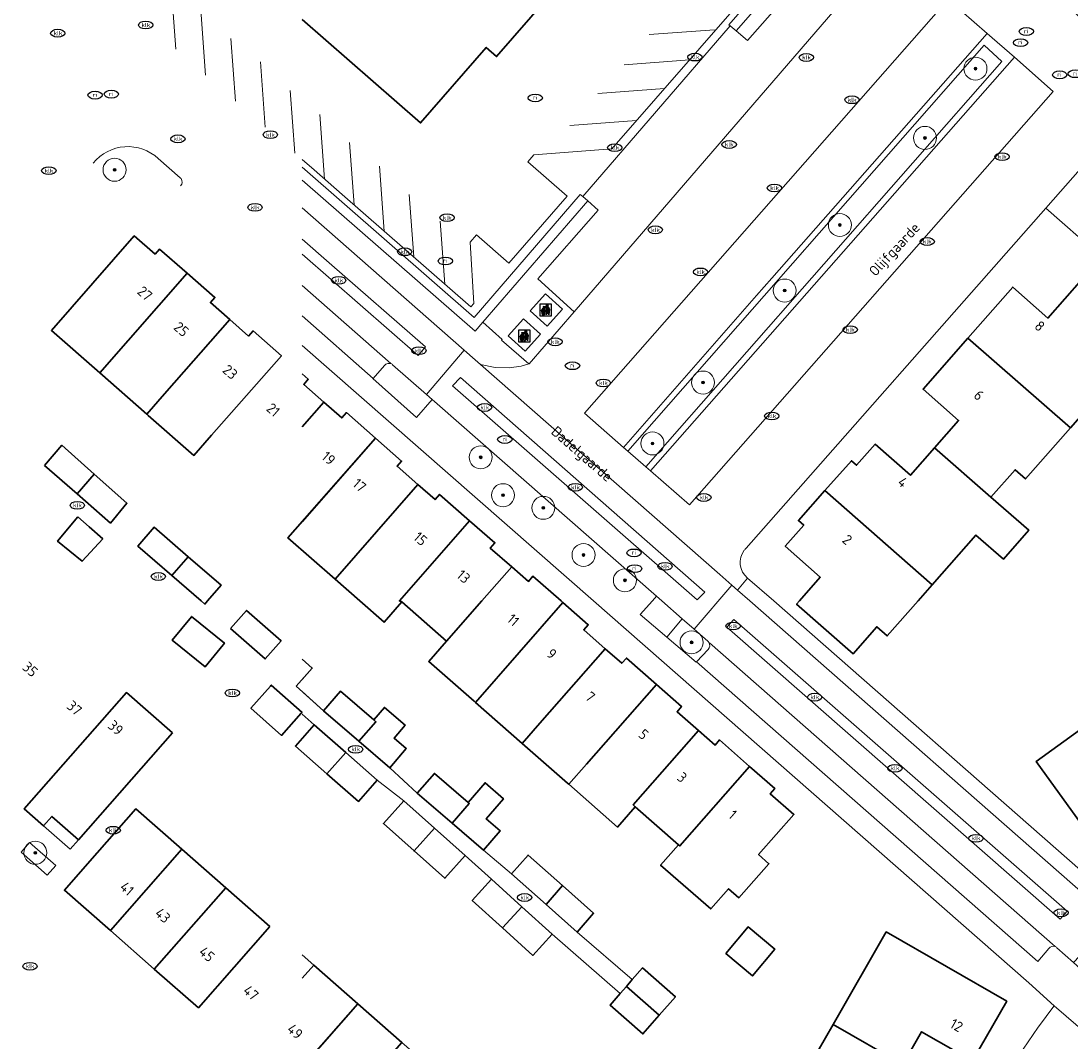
# Model space of a CAD drawing. Header units: metres. Extents: x 103671 to 105190, y 427150 to 429171.
# Tile 90 of 256: x 103672 to 103763, y 427962 to 428050. Entities that reach past the tile are written whole.
import ezdxf
from ezdxf.enums import TextEntityAlignment as Align

# ---------------------------------------------------------------- set-up
doc = ezdxf.new("R2010")
doc.units = ezdxf.units.M
for name, color, linetype, lineweight in [('B-WE-GR-BEPLANTING_CULTUUR_BODEMBEDEKKER-GV', 253, 'Continuous', 18), ('B-WE-GR-BEPLANTING_CULTUUR_HEESTERS-GV', 253, 'Continuous', 18), ('B-WE-GR-BOOM-S', 253, 'Continuous', 25), ('B-WE-GR-HAAG-GV', 253, 'Continuous', 13), ('B-WE-IE-AFVAL APART PLAATS-S', 253, 'Continuous', 25), ('B-WE-IE-MEUBILAIR-S', 253, 'Continuous', 25), ('B-WE-IE-TERREINAFSCHEIDING_KUNSTMATIG_HEKWERK-G', 253, 'IE-TERREINAFSCHEIDING_KUNSTMATIG-SO', 18), ('B-WE-IE-TERREINAFSCHEIDING_KUNSTMATIG_MUUR-GV', 253, 'Continuous', 18), ('B-WE-OG-BEBOUWING-GV', 253, 'Continuous', 35), ('B-WE-OG-BEBOUWING-T18', 7, 'Continuous', 18), ('B-WE-OG-TERREIN_BEGROEID-GV', 253, 'Continuous', 18), ('B-WE-OG-TERREIN_ERF-GV', 253, 'Continuous', 18), ('B-WE-OG-TOPOGRAFIE-T18', 7, 'Continuous', 18), ('B-WE-VH-GESLOTENVERHARDING_BETON-GV', 253, 'Continuous', 18), ('B-WE-VH-ONVERHARD_ZAND-GV', 253, 'Continuous', 18), ('B-WE-VH-OPENVERHARDING-GV', 253, 'Continuous', 18), ('B-WE-VH-OPENVERHARDING_BETONSTRAATSTEEN-GV', 253, 'Continuous', 18), ('B-WE-VH-OPENVERHARDING_TEGEL-GV', 253, 'Continuous', 18), ('B-WE-VW-MARKERING_PICTOGRAM-G', 253, 'Continuous', 18)]:
    doc.layers.add(name, color=color, linetype=linetype, lineweight=lineweight)
doc.styles.add('NLCS-ISO', font='NLCS-ISO.ttf')
doc.styles.add('NLCS-ISO-M500-T18', font='NLCS-ISO.ttf', dxfattribs={"height": 0.9})
doc.linetypes.add('IE-TERREINAFSCHEIDING_KUNSTMATIG-SO', pattern='A,4,[82,NLCS.SHX,S=0.75,R=90,X=0,Y=0],4,-2', length=10)

# ---------------------------------------------------------------- blocks, each defined once
blk = doc.blocks.new('SIE-AFVAL APART PLAATS-SO')
h = blk.add_hatch(color=256)
h.dxf.hatch_style = 1
h.paths.add_polyline_path([(-0.09, 0.07), (-1.76, 0.07, 0.819081), (-1.79, -0.09), (-1.4, -2.19, 0.36153), (-1.37, -2.21), (-0.47, -2.21, 0.36153), (-0.44, -2.19), (-0.05, -0.09, 0.819081)])
h.paths.add_polyline_path([(-0.16, -0.1), (-0.2, -0.33), (-0.49, -0.33), (-0.47, -0.1)], flags=16)
h.paths.add_polyline_path([(-0.55, -0.1), (-0.58, -0.33), (-0.87, -0.33), (-0.87, -0.1)], flags=16)
h.paths.add_polyline_path([(-0.22, -0.42), (-0.27, -0.73), (-0.53, -0.73), (-0.5, -0.42)], flags=16)
h.paths.add_polyline_path([(-0.58, -0.42), (-0.61, -0.73), (-0.87, -0.73), (-0.87, -0.42)], flags=16)
h.paths.add_polyline_path([(-0.95, -0.1), (-0.95, -0.33), (-1.27, -0.33), (-1.29, -0.1)], flags=16)
h.paths.add_polyline_path([(-0.95, -0.42), (-0.95, -0.73), (-1.23, -0.73), (-1.26, -0.42)], flags=16)
h.paths.add_polyline_path([(-0.29, -0.83), (-0.34, -1.09), (-0.56, -1.09), (-0.54, -0.83)], flags=16)
h.paths.add_polyline_path([(-0.62, -0.83), (-0.65, -1.09), (-0.87, -1.09), (-0.87, -0.83)], flags=16)
h.paths.add_polyline_path([(-0.95, -0.83), (-0.95, -1.09), (-1.2, -1.09), (-1.22, -0.83)], flags=16)
h.paths.add_polyline_path([(-1.35, -0.33), (-1.64, -0.33), (-1.69, -0.1), (-1.37, -0.1)], flags=16)
h.paths.add_polyline_path([(-1.34, -0.42), (-1.31, -0.73), (-1.57, -0.73), (-1.63, -0.42)], flags=16)
h.paths.add_polyline_path([(-0.36, -1.18), (-0.41, -1.44), (-0.6, -1.44), (-0.57, -1.18)], flags=16)
h.paths.add_polyline_path([(-0.65, -1.18), (-0.68, -1.44), (-0.87, -1.44), (-0.87, -1.18)], flags=16)
h.paths.add_polyline_path([(-1.3, -0.83), (-1.28, -1.09), (-1.5, -1.09), (-1.55, -0.83)], flags=16)
h.paths.add_polyline_path([(-0.95, -1.18), (-0.95, -1.44), (-1.17, -1.44), (-1.19, -1.18)], flags=16)
h.paths.add_polyline_path([(-0.42, -1.53), (-0.47, -1.79), (-0.63, -1.79), (-0.6, -1.53)], flags=16)
h.paths.add_polyline_path([(-1.27, -1.18), (-1.25, -1.44), (-1.44, -1.44), (-1.49, -1.18)], flags=16)
h.paths.add_polyline_path([(-0.69, -1.53), (-0.71, -1.79), (-0.87, -1.79), (-0.87, -1.53)], flags=16)
h.paths.add_polyline_path([(-0.95, -1.53), (-0.95, -1.79), (-1.13, -1.79), (-1.16, -1.53)], flags=16)
h.paths.add_polyline_path([(-1.24, -1.53), (-1.22, -1.79), (-1.37, -1.79), (-1.42, -1.53)], flags=16)
h.paths.add_polyline_path([(-0.49, -1.89), (-0.53, -2.13), (-0.66, -2.13), (-0.64, -1.89)], flags=16)
h.paths.add_polyline_path([(-0.72, -1.89), (-0.74, -2.13), (-0.87, -2.13), (-0.87, -1.89)], flags=16)
h.paths.add_polyline_path([(-0.95, -1.89), (-0.95, -2.13), (-1.1, -2.13), (-1.12, -1.89)], flags=16)
h.paths.add_polyline_path([(-1.21, -1.89), (-1.18, -2.13), (-1.31, -2.13), (-1.35, -1.89)], flags=16)
h.paths.add_polyline_path([(-0.19, 0.78, -0.01173), (-0.3, 0.78, -0.148797), (-0.42, 1.03, -0.136076), (-0.69, 0.87), (-0.78, 0.85, -0.038293), (-1.14, 0.96), (-1.19, 0.81, -0.243822), (-1.56, 0.45, 0.344326), (-1, 0.22, -0.139345), (-0.6, 0.22, 0.618436), (-0.56, 0.27, -0.441494), (-0.47, 0.44, 0.309048)])
h.paths.add_polyline_path([(-0.49, 0.51, 0.351556), (-0.64, 0.31, 0.121061), (-1.02, 0.29, -0.288745), (-1.45, 0.42, 0.203599), (-1.12, 0.79), (-1.09, 0.87, 0.083075), (-0.28, 0.71, -0.242261)], flags=16)
h.paths.add_polyline_path([(-0.4, 0.79, -0.023345), (-0.63, 0.82, 0.07081), (-0.46, 0.9, 0.059965)], flags=16)
h.paths.add_polyline_path([(1.12, 1.48), (-1.07, 1.48, 0.860559), (-1.08, 1.42), (0.29, 1, -0.146703), (0.53, 0.28, 0.421968), (0.56, 0.25), (1.6, 0.31, 0.450293), (1.63, 0.34, 0.122241)])
h.paths.add_polyline_path([(0.26, 1.93, 1), (1.07, 1.93, 1)])
h.paths.add_polyline_path([(1.65, 0.15, 0.429303), (1.62, 0.18), (0.55, 0.23, 0.38429), (0.51, 0.2), (0.16, -2.16, 0.83726), (0.22, -2.18), (0.99, -0.78, -0.688204), (1.05, -0.78), (1.36, -2.14, 0.84934), (1.42, -2.14)])
for p, q in [((-0.09, 0.07), (-1.76, 0.07)), ((-1.4, -2.19), (-1.79, -0.09)), ((-1.37, -0.1), (-1.69, -0.1)), ((-1.64, -0.33), (-1.69, -0.1)), ((-1.64, -0.33), (-1.35, -0.33)), ((-1.63, -0.42), (-1.34, -0.42)), ((-1.57, -0.73), (-1.63, -0.42)), ((-1.57, -0.73), (-1.31, -0.73)), ((-1.55, -0.83), (-1.3, -0.83)), ((-1.5, -1.09), (-1.55, -0.83)), ((-1.5, -1.09), (-1.28, -1.09)), ((-1.49, -1.18), (-1.27, -1.18)), ((-1.44, -1.44), (-1.49, -1.18)), ((-1.44, -1.44), (-1.25, -1.44)), ((-1.42, -1.53), (-1.24, -1.53)), ((-1.37, -1.79), (-1.42, -1.53)), ((-1.37, -1.79), (-1.22, -1.79)), ((-1.37, -2.21), (-0.47, -2.21)), ((-1.31, -2.13), (-1.35, -1.89)), ((-1.35, -1.89), (-1.21, -1.89)), ((-1.31, -2.13), (-1.18, -2.13)), ((-0.95, -0.1), (-1.29, -0.1)), ((-1.27, -0.33), (-0.95, -0.33)), ((-1.26, -0.42), (-0.95, -0.42)), ((-1.23, -0.73), (-0.95, -0.73)), ((-1.22, -0.83), (-0.95, -0.83)), ((-1.2, -1.09), (-0.95, -1.09)), ((-1.19, -1.18), (-0.95, -1.18)), ((-1.17, -1.44), (-0.95, -1.44)), ((-1.16, -1.53), (-0.95, -1.53)), ((-1.13, -1.79), (-0.95, -1.79)), ((-1.12, -1.89), (-0.95, -1.89)), ((-1.1, -2.13), (-0.95, -2.13)), ((-0.95, -0.1), (-0.95, -0.33)), ((-0.95, -0.42), (-0.95, -0.73)), ((-0.95, -0.83), (-0.95, -1.09)), ((-0.95, -1.18), (-0.95, -1.44)), ((-0.95, -1.53), (-0.95, -1.79)), ((-0.95, -1.89), (-0.95, -2.13)), ((-0.87, -0.1), (-0.87, -0.33)), ((-0.55, -0.1), (-0.87, -0.1)), ((-0.87, -0.33), (-0.58, -0.33)), ((-0.87, -0.42), (-0.87, -0.73)), ((-0.87, -0.42), (-0.58, -0.42)), ((-0.87, -0.73), (-0.61, -0.73)), ((-0.87, -0.83), (-0.62, -0.83)), ((-0.87, -0.83), (-0.87, -1.09)), ((-0.87, -1.09), (-0.65, -1.09)), ((-0.87, -1.18), (-0.65, -1.18)), ((-0.87, -1.18), (-0.87, -1.44)), ((-0.87, -1.44), (-0.68, -1.44)), ((-0.87, -1.53), (-0.69, -1.53)), ((-0.87, -1.53), (-0.87, -1.79)), ((-0.87, -1.79), (-0.71, -1.79)), ((-0.87, -1.89), (-0.87, -2.13)), ((-0.87, -1.89), (-0.72, -1.89)), ((-0.87, -2.13), (-0.74, -2.13)), ((-0.66, -2.13), (-0.53, -2.13)), ((-0.64, -1.89), (-0.49, -1.89)), ((-0.63, -1.79), (-0.47, -1.79)), ((-0.6, -1.44), (-0.41, -1.44)), ((-0.6, -1.53), (-0.42, -1.53)), ((-0.57, -1.18), (-0.36, -1.18)), ((-0.56, -1.09), (-0.34, -1.09)), ((-0.54, -0.83), (-0.29, -0.83)), ((-0.53, -0.73), (-0.27, -0.73)), ((-0.53, -2.13), (-0.49, -1.89)), ((-0.5, -0.42), (-0.22, -0.42)), ((-0.49, -0.33), (-0.2, -0.33)), ((-0.16, -0.1), (-0.47, -0.1)), ((-0.47, -1.79), (-0.42, -1.53)), ((-0.44, -2.19), (-0.05, -0.09)), ((-0.41, -1.44), (-0.36, -1.18)), ((-0.34, -1.09), (-0.29, -0.83)), ((-0.27, -0.73), (-0.22, -0.42)), ((-0.2, -0.33), (-0.16, -0.1))]:
    blk.add_line(p, q)
blk.add_lwpolyline([(-2.5, -2.51), (2.5, -2.51), (2.5, 2.49), (-2.5, 2.49)], close=True)
for points in [[(-0.78, 0.85, -0.038293), (-1.14, 0.96), (-1.19, 0.81, -0.243822), (-1.56, 0.45, 0.344326), (-1, 0.22, -0.139345), (-0.6, 0.22, 0.618436), (-0.56, 0.27, -0.441494), (-0.47, 0.44, 0.309048), (-0.19, 0.78, -0.01173), (-0.3, 0.78, -0.01173)], [(-0.78, 0.85), (-0.69, 0.87, 0.136076), (-0.42, 1.03, 0.156405), (-0.29, 0.77)], [(-0.78, 0.85), (-0.69, 0.87, 0.136076), (-0.42, 1.03, 0.148797), (-0.3, 0.78, 0.148797)], [(-0.63, 0.82, 0.07081), (-0.46, 0.9, 0.059965), (-0.4, 0.79, 0.059965)], [(-0.4, 0.79, -0.023345), (-0.63, 0.82)]]:
    blk.add_lwpolyline(points, format="xyb")
for points in [[(-1.09, 0.87), (-1.12, 0.79, -0.203599), (-1.45, 0.42, 0.288745), (-1.02, 0.29, -0.121061), (-0.64, 0.31, -0.351556), (-0.49, 0.51, 0.242261), (-0.28, 0.71, -0.083075)], [(-1.07, 1.48), (1.12, 1.48, -0.122241), (1.63, 0.34, -0.450293), (1.6, 0.31), (0.56, 0.25, -0.421968), (0.53, 0.28, 0.146703), (0.29, 1), (-1.08, 1.42, -0.860559)], [(0.55, 0.23), (1.62, 0.18, -0.429303), (1.65, 0.15), (1.42, -2.14, -0.84934), (1.36, -2.14), (1.05, -0.78, 0.688204), (0.99, -0.78), (0.22, -2.18, -0.83726), (0.16, -2.16), (0.51, 0.2, -0.38429)]]:
    blk.add_lwpolyline(points, format="xyb", close=True)
for points in [[(-1.35, -0.33), (-1.37, -0.1)], [(-1.31, -0.73), (-1.34, -0.42)], [(-1.28, -1.09), (-1.3, -0.83)], [(-1.27, -0.33), (-1.29, -0.1)], [(-1.25, -1.44), (-1.27, -1.18)], [(-1.23, -0.73), (-1.26, -0.42)], [(-1.22, -1.79), (-1.24, -1.53)], [(-1.2, -1.09), (-1.22, -0.83)], [(-1.18, -2.13), (-1.21, -1.89)], [(-1.17, -1.44), (-1.19, -1.18)], [(-1.18, -2.22), (-1.18, -2.21)], [(-1.13, -1.79), (-1.16, -1.53)], [(-1.1, -2.13), (-1.12, -1.89)], [(-0.74, -2.13), (-0.72, -1.89)], [(-0.71, -1.79), (-0.69, -1.53)], [(-0.68, -1.44), (-0.65, -1.18)], [(-0.66, -2.13), (-0.64, -1.89)], [(-0.65, -1.09), (-0.62, -0.83)], [(-0.63, -1.79), (-0.6, -1.53)], [(-0.61, -0.73), (-0.58, -0.42)], [(-0.6, -1.44), (-0.57, -1.18)], [(-0.58, -0.33), (-0.55, -0.1)], [(-0.56, -1.09), (-0.54, -0.83)], [(-0.53, -0.73), (-0.5, -0.42)], [(-0.49, -0.33), (-0.47, -0.1)]]:
    blk.add_lwpolyline(points)
blk.add_circle((0.66, 1.93), 0.401)
for centre, radius, start, end in [((-1.76, -0.01), 0.0869, 90, 247.281), ((-0.09, -0.01), 0.0869, 292.719, 90), ((-1.37, -2.18), 0.0318, 190.4943, 270), ((-0.47, -2.18), 0.0318, 270, 349.5057)]:
    blk.add_arc(centre, radius, start, end)
blk = doc.blocks.new('SIE-MEUBILAIR_PUT_KOLK-SO')
blk.add_ellipse((0, 0), major_axis=(1.25, 0), ratio=0.54)
at = {"style": 'NLCS-ISO'}
blk.add_text('klk', height=0.75, dxfattribs=at).set_placement((0.03, 0), align=Align.MIDDLE_CENTER)
blk = doc.blocks.new('SIE-MEUBILAIR_PUT_RIOOLPUT-SO')
blk.add_ellipse((0, 0), major_axis=(1.25, 0), ratio=0.54)
at = {"style": 'NLCS-ISO'}
blk.add_text('ri', height=0.75, dxfattribs=at).set_placement((-0.04, 0.07), align=Align.MIDDLE_CENTER)
blk = doc.blocks.new('SGR-BOOM_GBKN-SO')
at = {"linetype": 'ByBlock', "lineweight": 18}
h = blk.add_hatch(color=0, dxfattribs=at)
h.dxf.hatch_style = 1
edge = h.paths.add_edge_path()
edge.add_arc((0, 0), 0.25, 0, 360)
at = {"color": 0, "linetype": 'ByBlock', "lineweight": 18}
for radius in [2, 0.25]:
    blk.add_circle((0, 0), radius, dxfattribs=at)
at = {"color": 0, "linetype": 'ByBlock', "lineweight": 18, "style": 'NLCS-ISO'}
blk.add_attdef('SOORT', (2.5, 0), '', height=1.5, dxfattribs=at)

msp = doc.modelspace()

# ---------------------------------------------------------------- linework, layer by layer
at = {"layer": 'B-WE-GR-BEPLANTING_CULTUUR_BODEMBEDEKKER-GV'}
for points in [[(103704.081, 428020.614, 0.338168), (103703.486, 428020.493)], [(103704.192, 428020.54, 0.070686), (103704.081, 428020.614)], [(103731.713, 427996.382, 0.075982), (103731.612, 427996.504)], [(103731.646, 427995.785, 0.334911), (103731.713, 427996.382)]]:
    msp.add_lwpolyline(points, format="xyb", dxfattribs=at)
at = {"layer": 'B-WE-GR-BEPLANTING_CULTUUR_BODEMBEDEKKER-GV', "flags": 128}
for points in [[(103703.486, 428020.493), (103702.496, 428019.358), (103702.482, 428019.342), (103706.282, 428015.956), (103707.634, 428017.523), (103707.142, 428017.955), (103704.192, 428020.54)], [(103731.612, 427996.504), (103730.436, 427997.535), (103729.386, 427998.455), (103728.038, 427996.848)], [(103728.038, 427996.848), (103730.591, 427994.669), (103730.638, 427994.718), (103731.646, 427995.785)]]:
    msp.add_lwpolyline(points, dxfattribs=at)
at = {"layer": 'B-WE-GR-BEPLANTING_CULTUUR_HEESTERS-GV', "flags": 128}
msp.add_lwpolyline([(103696.327, 428034.196), (103710.419, 428021.812), (103711.363, 428020.982), (103711.822, 428020.578), (103713.099, 428020.3), (103714.326, 428020.285), (103715.382, 428020.435), (103716.043, 428020.611), (103713.666, 428022.691), (103713.711, 428022.743), (103712.035, 428024.24), (103711.366, 428023.466), (103696.327, 428036.599)], dxfattribs=at)
msp.add_lwpolyline([(103727.624, 428000), (103727.163, 428000.404), (103726.794, 428000), (103725.721, 427998.825), (103728.038, 427996.848), (103729.386, 427998.455)], close=True, dxfattribs=at)
at = {"layer": 'B-WE-GR-HAAG-GV', "flags": 128}
msp.add_lwpolyline([(103672.602, 427978.987), (103671.859, 427978.141), (103674.149, 427976.144), (103674.884, 427976.982)], close=True, dxfattribs=at)
at = {"layer": 'B-WE-IE-TERREINAFSCHEIDING_KUNSTMATIG_HEKWERK-G', "flags": 128}
for points in [[(103743.368, 428061.477), (103732.733, 428070.779), (103732.123, 428070.216), (103742.849, 428060.882), (103733.446, 428050.121), (103733.568, 428050.021), (103734.083, 428049.595)], [(103734.083, 428049.595), (103743.991, 428060.932)], [(103720.73, 428035.164), (103733.568, 428050.021)], [(103696.327, 428037.728), (103711.282, 428024.668), (103720.52, 428035.345), (103720.73, 428035.164)], [(103720.73, 428035.164), (103721.163, 428034.789), (103712.035, 428024.24), (103711.366, 428023.466), (103696.327, 428036.599)]]:
    msp.add_lwpolyline(points, dxfattribs=at)
at = {"layer": 'B-WE-IE-TERREINAFSCHEIDING_KUNSTMATIG_MUUR-GV', "flags": 128}
msp.add_lwpolyline([(103749.809, 428067.589), (103749.186, 428068.134), (103743.368, 428061.477), (103742.849, 428060.882), (103733.446, 428050.121), (103733.568, 428050.021), (103734.083, 428049.595), (103743.991, 428060.932), (103748.661, 428066.275)], close=True, dxfattribs=at)
for points in [[(103742.21, 428061.004), (103723.25, 428039.326), (103716.486, 428038.804), (103715.96, 428038.201), (103719.388, 428035.21), (103714.306, 428029.385), (103711.48, 428031.851), (103710.928, 428031.218), (103711.248, 428025.882), (103710.992, 428025.588), (103699.803, 428035.351), (103697.354, 428037.488), (103696.327, 428038.384)], [(103696.327, 428037.728), (103711.282, 428024.668), (103720.52, 428035.345), (103720.73, 428035.164), (103733.568, 428050.021), (103733.446, 428050.121), (103742.849, 428060.882)], [(103696.327, 428036.599), (103711.366, 428023.466), (103712.035, 428024.24), (103721.163, 428034.789), (103720.73, 428035.164), (103720.52, 428035.345), (103711.282, 428024.668), (103696.327, 428037.728)]]:
    msp.add_lwpolyline(points, dxfattribs=at)
at = {"layer": 'B-WE-OG-BEBOUWING-GV', "flags": 128}
for points in [[(103696.327, 428050.575), (103706.619, 428041.582), (103712.335, 428048.141), (103713.239, 428047.353), (103726.373, 428062.423), (103719.362, 428068.533), (103722.213, 428071.805), (103710.415, 428082.087), (103694.444, 428063.761), (103697.671, 428060.949), (103696.327, 428059.423)], [(103696.327, 428015.151), (103698.207, 428017.295), (103696.455, 428018.831), (103696.851, 428019.282), (103696.327, 428019.741)], [(103696.327, 428006.891), (103702.699, 428014.157), (103700.164, 428016.379), (103699.768, 428015.927), (103698.207, 428017.295), (103696.327, 428015.151)], [(103696.327, 427993.178), (103697.196, 427994.168), (103696.327, 427994.93)], [(103696.327, 427967.185), (103697.337, 427968.336), (103696.327, 427969.222)], [(103696.327, 427959.45), (103701.172, 427964.972), (103697.337, 427968.336), (103696.327, 427967.185)]]:
    msp.add_lwpolyline(points, dxfattribs=at)
for points in [[(103678.71, 428019.836), (103686.318, 428028.511), (103683.921, 428030.61), (103683.531, 428030.165), (103681.716, 428031.756), (103674.499, 428023.528)], [(103763.167, 428015.07), (103767.078, 428019.514), (103766.162, 428020.32), (103768.27, 428022.714), (103773.349, 428022.825), (103773.197, 428029.804), (103765.636, 428029.639), (103761.207, 428024.599), (103758.144, 428027.294), (103754.233, 428022.849)], [(103690.017, 428024.472), (103688.338, 428025.944), (103688.733, 428026.395), (103686.318, 428028.511), (103678.71, 428019.836), (103682.81, 428016.241), (103684.347, 428018.006)], [(103690.017, 428024.472), (103684.347, 428018.006), (103682.81, 428016.241), (103682.928, 428016.138), (103686.899, 428012.657), (103688.442, 428014.417), (103694.509, 428021.334), (103692.046, 428023.492), (103691.65, 428023.04)], [(103754.233, 428022.849), (103750.335, 428018.42), (103753.426, 428015.7), (103751.325, 428013.312), (103756.24, 428009.029), (103758.341, 428011.417), (103759.249, 428010.618), (103763.167, 428015.07)], [(103673.911, 428011.796), (103676.732, 428009.32), (103678.234, 428011.034), (103675.414, 428013.55)], [(103699.182, 428001.889), (103706.398, 428010.118), (103704.573, 428011.718), (103704.968, 428012.169), (103702.699, 428014.157), (103695.088, 428005.478)], [(103751.325, 428013.312), (103749.233, 428010.935), (103746.17, 428013.631), (103744.553, 428011.803), (103744.104, 428012.2), (103741.806, 428009.6), (103751.129, 428001.391), (103754.942, 428005.723), (103757.332, 428003.641), (103759.529, 428006.163), (103756.24, 428009.029)], [(103678.234, 428011.034), (103676.732, 428009.32), (103679.633, 428006.775), (103681.071, 428008.503)], [(103706.398, 428010.118), (103699.182, 428001.889), (103701.337, 428000), (103703.443, 427998.154), (103704.993, 427999.921), (103704.775, 428000), (103710.889, 428006.981), (103708.281, 428009.266), (103707.885, 428008.814)], [(103741.806, 428009.6), (103739.5, 428006.991), (103739.958, 428006.588), (103738.346, 428004.757), (103741.401, 428002.068), (103739.581, 428000), (103739.34, 427999.726), (103744.249, 427995.405), (103746.317, 427997.755), (103747.225, 427996.955), (103749.905, 428000), (103751.129, 428001.391)], [(103676.792, 428007.317), (103675.048, 428005.192), (103677.173, 428003.448), (103678.976, 428005.398), (103677.792, 428006.438)], [(103708.886, 427996.507), (103711.95, 428000), (103714.555, 428002.97), (103712.69, 428004.605), (103713.086, 428005.056), (103710.889, 428006.981), (103704.775, 428000), (103704.993, 427999.921)], [(103684.982, 428002.213), (103686.411, 428003.843), (103683.447, 428006.411), (103682.028, 428004.772)], [(103686.411, 428003.843), (103684.982, 428002.213), (103687.538, 428000), (103687.852, 427999.728), (103688.087, 428000), (103689.271, 428001.367)], [(103714.555, 428002.97), (103711.95, 428000), (103708.886, 427996.507), (103707.336, 427994.739), (103711.278, 427991.284), (103711.398, 427991.179), (103719.012, 427999.861), (103718.853, 428000), (103716.398, 428002.152), (103716.002, 428001.701)], [(103722.678, 427995.85), (103720.819, 427997.48), (103721.214, 427997.932), (103719.012, 427999.861), (103711.398, 427991.179), (103715.457, 427987.618), (103717.001, 427989.377)], [(103690.097, 427997.594), (103693.103, 427994.956), (103694.492, 427996.54), (103691.486, 427999.178)], [(103686.68, 427998.629), (103685.015, 427996.578), (103687.87, 427994.259), (103689.445, 427996.199), (103689.554, 427996.333), (103686.699, 427998.652)], [(103719.52, 427984.056), (103721.061, 427985.817), (103727.135, 427992.744), (103724.528, 427995.029), (103724.131, 427994.577), (103722.678, 427995.85), (103717.001, 427989.377), (103715.457, 427987.618), (103719.398, 427984.163)], [(103693.555, 427992.588), (103691.861, 427990.677), (103694.536, 427988.305), (103696.241, 427990.228), (103696.312, 427990.309), (103693.637, 427992.681)], [(103727.135, 427992.744), (103721.061, 427985.817), (103719.52, 427984.056), (103723.759, 427980.339), (103725.301, 427982.098), (103725.121, 427982.256), (103730.801, 427988.732), (103728.936, 427990.367), (103729.332, 427990.818)], [(103685.031, 427988.527), (103681.032, 427992.036), (103672.143, 427981.92), (103673.828, 427980.44), (103674.547, 427981.261), (103676.86, 427979.228)], [(103698.186, 427990.436), (103701.249, 427987.798), (103702.737, 427989.495), (103702.542, 427989.662), (103699.658, 427992.146)], [(103767.722, 427991.479), (103760.185, 427986.03), (103767.256, 427976.251), (103772.116, 427979.75), (103769.142, 427983.88), (103771.817, 427985.814)], [(103702.542, 427989.662), (103702.737, 427989.495), (103701.249, 427987.798), (103703.937, 427985.483), (103705.381, 427987.159), (103704.315, 427988.078), (103705.277, 427989.196), (103703.476, 427990.747)], [(103697.375, 427989.232), (103695.741, 427987.373), (103698.48, 427984.966), (103700.114, 427986.826)], [(103730.801, 427988.732), (103725.121, 427982.256), (103725.301, 427982.098), (103729.061, 427978.802), (103729.183, 427978.695), (103735.251, 427985.615), (103732.639, 427987.909), (103732.249, 427987.463)], [(103700.114, 427986.826), (103698.48, 427984.966), (103701.219, 427982.56), (103702.853, 427984.419)], [(103729.061, 427978.802), (103727.511, 427977.035), (103731.872, 427973.211), (103733.423, 427974.977), (103734.324, 427974.185), (103736.931, 427977.152), (103736.037, 427977.938), (103739.106, 427981.432), (103737.046, 427983.239), (103737.442, 427983.69), (103735.251, 427985.615), (103729.183, 427978.695)], [(103706.338, 427983.282), (103709.365, 427980.669), (103710.862, 427982.376), (103710.753, 427982.471), (103707.821, 427985.001)], [(103710.753, 427982.471), (103710.862, 427982.376), (103709.365, 427980.669), (103712.09, 427978.317), (103713.548, 427980.007), (103712.332, 427981.057), (103713.837, 427982.8), (103712.232, 427984.185)], [(103705.152, 427982.623), (103703.388, 427980.644), (103706.064, 427978.26), (103707.827, 427980.239)], [(103685.85, 427978.416), (103681.851, 427981.925), (103677.641, 427977.127), (103675.634, 427974.84), (103679.634, 427971.331)], [(103707.827, 427980.239), (103706.064, 427978.26), (103708.74, 427975.877), (103710.503, 427977.856)], [(103685.85, 427978.416), (103679.634, 427971.331), (103683.454, 427967.98), (103689.669, 427975.065)], [(103714.533, 427976.271), (103717.536, 427973.607), (103718.968, 427975.24), (103715.975, 427977.896)], [(103693.503, 427971.701), (103689.669, 427975.065), (103683.454, 427967.98), (103687.288, 427964.616)], [(103712.788, 427975.797), (103711.115, 427973.945), (103713.755, 427971.56), (103715.427, 427973.412)], [(103718.968, 427975.24), (103717.536, 427973.607), (103720.239, 427971.209), (103721.68, 427972.834)], [(103715.427, 427973.412), (103713.755, 427971.56), (103716.394, 427969.176), (103718.067, 427971.028)], [(103733.179, 427969.335), (103735.498, 427967.397), (103737.435, 427969.715), (103735.117, 427971.653)], [(103742.512, 427963.151), (103748.568, 427959.673), (103750.214, 427962.538), (103754.635, 427959.998), (103757.627, 427965.193), (103747.144, 427971.215)], [(103725.043, 427967.064), (103724.531, 427966.478), (103727.391, 427963.976), (103728.796, 427965.582), (103725.936, 427968.084)], [(103724.531, 427966.478), (103723.999, 427965.869), (103723.105, 427964.847), (103725.965, 427962.345), (103727.391, 427963.976)], [(103701.172, 427964.972), (103694.958, 427957.889), (103698.792, 427954.525), (103705.006, 427961.608)], [(103742.512, 427963.151), (103737.859, 427955.051), (103748.364, 427949.082), (103751.347, 427954.271), (103746.924, 427956.812), (103748.568, 427959.673)]]:
    msp.add_lwpolyline(points, close=True, dxfattribs=at)
at = {"layer": 'B-WE-OG-TERREIN_BEGROEID-GV', "flags": 128}
msp.add_lwpolyline([(103757.201, 428046.916), (103755.664, 428048.336), (103724.654, 428013.034), (103726.212, 428011.669)], close=True, dxfattribs=at)
at = {"layer": 'B-WE-OG-TERREIN_ERF-GV', "flags": 128}
for points in [[(103777.398, 428035.433), (103775.48, 428037.115), (103776.515, 428038.294), (103775.65, 428039.053), (103775.169, 428038.504), (103769.904, 428043.123), (103766.37, 428040.217), (103761.021, 428034.153), (103765.531, 428030.227), (103767.16, 428032.108), (103769.361, 428030.031), (103770.985, 428031.924), (103772.957, 428030.349)], [(103686.411, 428003.843), (103689.271, 428001.367), (103688.087, 428000), (103687.852, 427999.728), (103687.538, 428000), (103684.982, 428002.213), (103682.028, 428004.772), (103683.447, 428006.411)], [(103771.817, 427985.814), (103769.142, 427983.88), (103772.116, 427979.75), (103767.256, 427976.251), (103760.185, 427986.03), (103767.722, 427991.479), (103775.25, 427996.922), (103782.346, 427987.109), (103777.492, 427983.599), (103774.491, 427987.748)], [(103674.547, 427981.261), (103673.828, 427980.44), (103676.151, 427978.422), (103676.86, 427979.228)], [(103733.179, 427969.335), (103735.117, 427971.653), (103737.435, 427969.715), (103735.498, 427967.397)], [(103742.512, 427963.151), (103747.144, 427971.215), (103757.627, 427965.193), (103754.635, 427959.998), (103750.214, 427962.538), (103748.568, 427959.673), (103746.924, 427956.812), (103751.347, 427954.271), (103748.364, 427949.082), (103737.859, 427955.051)]]:
    msp.add_lwpolyline(points, close=True, dxfattribs=at)
for points in [[(103791.074, 428030.273), (103788.075, 428030.213), (103780.505, 428038.294), (103777.736, 428035.136), (103777.398, 428035.433), (103772.957, 428030.349), (103770.985, 428031.924), (103769.361, 428030.031), (103767.16, 428032.108), (103765.531, 428030.227), (103761.021, 428034.153), (103734.946, 428004.59)], [(103767.078, 428019.514), (103763.167, 428015.07), (103759.249, 428010.618), (103758.341, 428011.417), (103756.24, 428009.029), (103759.529, 428006.163), (103757.332, 428003.641), (103754.942, 428005.723), (103751.129, 428001.391), (103749.905, 428000), (103747.225, 427996.955), (103746.317, 427997.755), (103744.249, 427995.405), (103739.34, 427999.726), (103739.581, 428000), (103741.401, 428002.068), (103738.346, 428004.757), (103739.958, 428006.588), (103739.5, 428006.991), (103741.806, 428009.6), (103744.104, 428012.2), (103744.553, 428011.803), (103746.17, 428013.631), (103749.233, 428010.935), (103751.325, 428013.312), (103753.426, 428015.7), (103750.335, 428018.42), (103754.233, 428022.849), (103758.144, 428027.294), (103761.207, 428024.599), (103765.636, 428029.639)], [(103761.739, 427964.795), (103759.529, 427966.783), (103721.655, 428000), (103696.327, 428022.213)], [(103696.327, 428019.741), (103696.851, 428019.282), (103696.455, 428018.831), (103698.207, 428017.295), (103699.768, 428015.927), (103700.164, 428016.379), (103702.699, 428014.157), (103704.968, 428012.169), (103704.573, 428011.718), (103706.398, 428010.118), (103707.885, 428008.814), (103708.281, 428009.266), (103710.889, 428006.981), (103713.086, 428005.056), (103712.69, 428004.605), (103714.555, 428002.97), (103716.002, 428001.701), (103716.398, 428002.152), (103718.853, 428000), (103719.012, 427999.861), (103721.214, 427997.932), (103720.819, 427997.48), (103722.678, 427995.85), (103724.131, 427994.577), (103724.528, 427995.029), (103727.135, 427992.744), (103729.332, 427990.818), (103728.936, 427990.367), (103730.801, 427988.732), (103732.249, 427987.463), (103732.639, 427987.909), (103735.251, 427985.615), (103737.442, 427983.69), (103737.046, 427983.239), (103739.106, 427981.432), (103736.037, 427977.938), (103736.931, 427977.152), (103734.324, 427974.185), (103733.423, 427974.977), (103731.872, 427973.211), (103727.511, 427977.035), (103729.061, 427978.802), (103725.301, 427982.098), (103723.759, 427980.339), (103719.52, 427984.056), (103719.398, 427984.163), (103715.457, 427987.618), (103711.398, 427991.179), (103711.278, 427991.284), (103707.336, 427994.739), (103708.886, 427996.507), (103704.993, 427999.921), (103703.443, 427998.154), (103701.337, 428000), (103699.182, 428001.889), (103696.327, 428004.392)], [(103735.07, 428001.997), (103737.346, 428000), (103765.228, 427975.539), (103768.846, 427972.356)], [(103696.327, 427994.93), (103697.196, 427994.168), (103695.806, 427992.584), (103698.186, 427990.436), (103699.658, 427992.146), (103702.542, 427989.662), (103703.476, 427990.747), (103705.277, 427989.196), (103704.315, 427988.078), (103705.381, 427987.159), (103703.937, 427985.483), (103706.338, 427983.282), (103707.821, 427985.001), (103710.753, 427982.471), (103712.232, 427984.185), (103713.837, 427982.8), (103712.332, 427981.057), (103713.548, 427980.007), (103712.09, 427978.317)], [(103712.09, 427978.317), (103714.533, 427976.271), (103715.975, 427977.896), (103718.968, 427975.24), (103721.68, 427972.834), (103720.239, 427971.209), (103725.043, 427967.064), (103725.936, 427968.084), (103728.796, 427965.582), (103727.391, 427963.976), (103725.965, 427962.345), (103723.105, 427964.847), (103723.999, 427965.869), (103718.067, 427971.028), (103716.394, 427969.176), (103713.755, 427971.56), (103711.115, 427973.945), (103712.788, 427975.797), (103710.503, 427977.856), (103708.74, 427975.877), (103706.064, 427978.26), (103703.388, 427980.644), (103705.152, 427982.623), (103702.853, 427984.419), (103701.219, 427982.56), (103698.48, 427984.966), (103695.741, 427987.373), (103697.375, 427989.232), (103696.327, 427990.152)], [(103696.327, 427969.222), (103697.337, 427968.336), (103701.172, 427964.972), (103705.006, 427961.608), (103708.691, 427958.374), (103709.977, 427959.839), (103715.555, 427954.946), (103711.644, 427950.488), (103710.2, 427951.755), (103706.612, 427947.665), (103702.636, 427951.153), (103698.792, 427954.525), (103696.327, 427956.688)]]:
    msp.add_lwpolyline(points, dxfattribs=at)
at = {"layer": 'B-WE-OG-TERREIN_ERF-GV'}
for points in [[(103734.782, 428004.404, 0.4053), (103735.07, 428001.997)], [(103734.946, 428004.59, 0.035597), (103734.782, 428004.404)], [(103754.9, 427954.514, -0.028863), (103761.739, 427964.795)]]:
    msp.add_lwpolyline(points, format="xyb", dxfattribs=at)
at = {"layer": 'B-WE-VH-GESLOTENVERHARDING_BETON-GV', "flags": 128}
for points in [[(103717.495, 428026.702), (103716.156, 428025.228), (103717.63, 428023.89), (103718.968, 428025.364)], [(103715.585, 428024.547), (103714.241, 428023.068), (103715.721, 428021.724), (103717.064, 428023.204)]]:
    msp.add_lwpolyline(points, close=True, dxfattribs=at)
at = {"layer": 'B-WE-VH-ONVERHARD_ZAND-GV', "flags": 128}
msp.add_lwpolyline([(103672.602, 427978.987), (103671.859, 427978.141), (103674.149, 427976.144), (103674.884, 427976.982)], close=True, dxfattribs=at)
at = {"layer": 'B-WE-VH-OPENVERHARDING-GV', "flags": 128}
for points in [[(103696.327, 428038.384), (103697.354, 428037.488), (103699.803, 428035.351), (103710.992, 428025.588), (103711.248, 428025.882), (103710.928, 428031.218), (103711.48, 428031.851), (103714.306, 428029.385), (103719.388, 428035.21), (103715.96, 428038.201), (103716.486, 428038.804), (103723.25, 428039.326), (103742.21, 428061.004), (103718.597, 428081.656), (103706.685, 428092.074), (103705.748, 428091.024), (103700.912, 428090.703), (103698.042, 428087.393), (103696.661, 428085.8), (103698.952, 428083.843), (103698.644, 428083.495)], [(103696.327, 428059.423), (103697.671, 428060.949), (103694.444, 428063.761), (103710.415, 428082.087), (103722.213, 428071.805), (103719.362, 428068.533), (103726.373, 428062.423), (103713.239, 428047.353), (103712.335, 428048.141), (103706.619, 428041.582), (103696.327, 428050.575)], [(103685.71, 428036.811), (103683.804, 428038.481)], [(103696.327, 428030.156), (103706.4, 428021.348), (103707.048, 428022.105), (103698.658, 428029.418), (103696.327, 428031.456)]]:
    msp.add_lwpolyline(points, dxfattribs=at)
at = {"layer": 'B-WE-VH-OPENVERHARDING-GV'}
for points in [[(103683.804, 428038.481, 0.432494), (103678.139, 428038.079)], [(103685.784, 428036.73, 0.05766), (103685.71, 428036.811)], [(103685.749, 428036.097, 0.358556), (103685.784, 428036.73)]]:
    msp.add_lwpolyline(points, format="xyb", dxfattribs=at)
at = {"layer": 'B-WE-VH-OPENVERHARDING-GV', "flags": 128}
msp.add_lwpolyline([(103710.104, 428019.441), (103709.413, 428018.72), (103730.69, 428000.105), (103731.346, 428000.754)], close=True, dxfattribs=at)
at = {"layer": 'B-WE-VH-OPENVERHARDING_BETONSTRAATSTEEN-GV', "flags": 128}
for points in [[(103734.946, 428004.59), (103761.021, 428034.153), (103766.37, 428040.217), (103769.904, 428043.123), (103769.271, 428043.678), (103770.495, 428045.073), (103758.373, 428055.708), (103751.578, 428061.729), (103748.692, 428058.441), (103719.997, 428025.151), (103716.08, 428020.624), (103716.043, 428020.611), (103715.382, 428020.435), (103714.326, 428020.285), (103713.099, 428020.3), (103711.822, 428020.578), (103732.658, 428002.304), (103733.705, 428001.385), (103734.202, 428000.949)], [(103683.804, 428038.481), (103685.71, 428036.811)], [(103704.192, 428020.54), (103707.142, 428017.955), (103710.419, 428021.812), (103696.327, 428034.196)], [(103696.327, 428031.456), (103698.658, 428029.418), (103707.048, 428022.105), (103706.4, 428021.348), (103696.327, 428030.156)], [(103696.327, 428027.443), (103704.049, 428020.642), (103704.081, 428020.614)], [(103704.081, 428020.614), (103704.049, 428020.642), (103696.327, 428027.443)], [(103761.272, 427969.784), (103760.332, 427968.643), (103730.638, 427994.718), (103730.591, 427994.669), (103728.038, 427996.848), (103725.721, 427998.825), (103726.794, 428000), (103727.163, 428000.404), (103708.063, 428017.147), (103707.634, 428017.523), (103706.282, 428015.956), (103702.482, 428019.342), (103702.496, 428019.358), (103696.327, 428024.797)], [(103696.327, 428024.797), (103702.496, 428019.358), (103703.486, 428020.493)], [(103696.327, 428022.213), (103721.655, 428000), (103759.529, 427966.783), (103761.739, 427964.795), (103764.69, 427962.259)], [(103734.202, 428000.949), (103735.07, 428001.997)], [(103761.99, 427969.84), (103763.432, 427968.561), (103766.903, 427972.249), (103735.283, 428000), (103734.202, 428000.949), (103733.705, 428001.385), (103730.436, 427997.535), (103731.612, 427996.504)], [(103761.88, 427969.914), (103761.832, 427969.957), (103731.751, 427996.349), (103731.713, 427996.382)], [(103731.713, 427996.382), (103731.751, 427996.349), (103761.832, 427969.957), (103761.88, 427969.914)], [(103731.646, 427995.785), (103730.638, 427994.718), (103760.332, 427968.643), (103761.272, 427969.784)], [(103770.185, 427962.702), (103764.369, 427967.729), (103763.432, 427968.561), (103761.99, 427969.84)], [(103764.69, 427962.259), (103761.739, 427964.795)]]:
    msp.add_lwpolyline(points, dxfattribs=at)
for points in [[(103724.281, 428013.361), (103720.896, 428016.326), (103752.526, 428052.329), (103755.905, 428049.357), (103758.282, 428047.281), (103761.66, 428044.308), (103730.027, 428008.363), (103726.614, 428011.317), (103726.212, 428011.669), (103724.654, 428013.034)], [(103727.163, 428000.404), (103727.624, 428000), (103729.386, 427998.455), (103730.436, 427997.535), (103733.705, 428001.385), (103732.658, 428002.304), (103711.822, 428020.578), (103711.363, 428020.982), (103710.419, 428021.812), (103707.142, 428017.955), (103707.634, 428017.523), (103708.063, 428017.147)], [(103731.346, 428000.754), (103730.69, 428000.105), (103709.413, 428018.72), (103710.104, 428019.441)], [(103735.07, 428001.997), (103734.202, 428000.949), (103735.283, 428000), (103766.903, 427972.249), (103767.889, 427971.383), (103768.846, 427972.356), (103765.228, 427975.539), (103737.346, 428000)], [(103762.885, 427973.008), (103762.281, 427972.318), (103733.264, 427997.708), (103733.871, 427998.394)], [(103762.885, 427973.008), (103733.871, 427998.394), (103733.264, 427997.708), (103762.281, 427972.318)]]:
    msp.add_lwpolyline(points, close=True, dxfattribs=at)
at = {"layer": 'B-WE-VH-OPENVERHARDING_BETONSTRAATSTEEN-GV'}
for points in [[(103678.139, 428038.079, -0.432494), (103683.804, 428038.481)], [(103685.71, 428036.811, -0.05766), (103685.784, 428036.73)], [(103685.784, 428036.73, -0.358556), (103685.749, 428036.097)], [(103703.486, 428020.493, -0.338168), (103704.081, 428020.614)], [(103704.081, 428020.614, -0.070686), (103704.192, 428020.54)], [(103735.07, 428001.997, -0.4053), (103734.782, 428004.404)], [(103734.782, 428004.404, -0.035597), (103734.946, 428004.59)], [(103731.612, 427996.504, -0.075982), (103731.713, 427996.382)], [(103731.713, 427996.382, -0.334911), (103731.646, 427995.785)], [(103761.272, 427969.784, -0.35023), (103761.88, 427969.914)], [(103761.88, 427969.914, 0.35023), (103761.272, 427969.784)], [(103761.99, 427969.84, 0.066914), (103761.88, 427969.914)], [(103761.88, 427969.914, -0.066914), (103761.99, 427969.84)], [(103761.739, 427964.795, 0.028863), (103754.9, 427954.514)]]:
    msp.add_lwpolyline(points, format="xyb", dxfattribs=at)
at = {"layer": 'B-WE-VH-OPENVERHARDING_TEGEL-GV', "flags": 128}
for points in [[(103777.968, 428053.591), (103775.818, 428055.482), (103773.379, 428057.627), (103767.974, 428051.507), (103761.6, 428057.105), (103759.593, 428059.031), (103749.809, 428067.589), (103748.661, 428066.275), (103743.991, 428060.932), (103734.083, 428049.595), (103735.057, 428048.749), (103745.774, 428060.88), (103748.692, 428058.441), (103751.578, 428061.729), (103758.373, 428055.708), (103770.495, 428045.073), (103777.576, 428053.144)], [(103721.163, 428034.789), (103722.069, 428033.994), (103716.81, 428028.004), (103719.997, 428025.151), (103748.692, 428058.441), (103745.774, 428060.88), (103735.057, 428048.749), (103734.083, 428049.595), (103733.568, 428050.021), (103720.73, 428035.164)], [(103755.905, 428049.357), (103752.526, 428052.329), (103720.896, 428016.326), (103724.281, 428013.361), (103735.86, 428026.579), (103737.189, 428028.073)], [(103755.905, 428049.357), (103737.189, 428028.073), (103735.86, 428026.579), (103724.281, 428013.361), (103724.654, 428013.034), (103755.664, 428048.336), (103757.201, 428046.916), (103726.212, 428011.669), (103726.614, 428011.317), (103758.282, 428047.281)], [(103758.282, 428047.281), (103726.614, 428011.317), (103730.027, 428008.363), (103761.66, 428044.308)], [(103716.81, 428028.004), (103722.069, 428033.994), (103721.163, 428034.789), (103712.035, 428024.24), (103713.711, 428022.743), (103713.666, 428022.691), (103716.043, 428020.611), (103716.08, 428020.624), (103719.997, 428025.151)], [(103717.495, 428026.702), (103718.968, 428025.364), (103717.63, 428023.89), (103716.156, 428025.228)], [(103715.585, 428024.547), (103717.064, 428023.204), (103715.721, 428021.724), (103714.241, 428023.068)]]:
    msp.add_lwpolyline(points, close=True, dxfattribs=at)
msp.add_lwpolyline([(103696.327, 427990.152), (103697.375, 427989.232), (103700.114, 427986.826), (103702.853, 427984.419), (103705.152, 427982.623), (103707.827, 427980.239), (103710.503, 427977.856), (103712.788, 427975.797), (103715.427, 427973.412), (103718.067, 427971.028), (103723.999, 427965.869), (103724.531, 427966.478), (103725.043, 427967.064), (103720.239, 427971.209), (103717.536, 427973.607), (103714.533, 427976.271), (103712.09, 427978.317), (103709.365, 427980.669), (103706.338, 427983.282), (103703.937, 427985.483), (103701.249, 427987.798), (103698.186, 427990.436), (103696.327, 427992.113)], dxfattribs=at)
at = {"layer": 'B-WE-VW-MARKERING_PICTOGRAM-G', "flags": 128}
for points in [[(103684.922, 428053.496), (103685.327, 428047.983)], [(103687.504, 428051.389), (103687.919, 428045.72)], [(103726.524, 428049.259), (103732.199, 428049.675)], [(103690.112, 428048.914), (103690.512, 428043.458)], [(103692.687, 428046.886), (103693.104, 428041.196)], [(103724.333, 428046.636), (103730.008, 428047.052)], [(103722.036, 428044.145), (103727.837, 428044.57)], [(103695.269, 428044.409), (103695.669, 428038.959)], [(103697.864, 428042.315), (103698.277, 428036.683)], [(103725.397, 428041.781), (103719.599, 428041.356)], [(103700.444, 428039.865), (103700.841, 428034.445)], [(103703.047, 428037.812), (103703.462, 428032.158)], [(103705.627, 428035.362), (103706.026, 428029.921)], [(103708.328, 428033.03), (103708.729, 428027.563)]]:
    msp.add_lwpolyline(points, dxfattribs=at)

# ---------------------------------------------------------------- block references
at = {"layer": 'B-WE-GR-BOOM-S', "xscale": 0.5, "yscale": 0.5, "zscale": 0.5}
for p in [(103754.9, 428046.3), (103750.507, 428040.272), (103680, 428037.5), (103743.1, 428032.7), (103738.3, 428027), (103731.2, 428019), (103726.8, 428013.7), (103711.856, 428012.497), (103713.8, 428009.2), (103717.3, 428008.1), (103720.8, 428004), (103724.4, 428001.8), (103730.2, 427996.4), (103673.1, 427978.1)]:
    msp.add_blockref('SGR-BOOM_GBKN-SO', p, dxfattribs=at)
at = {"layer": 'B-WE-IE-AFVAL APART PLAATS-S', "xscale": 0.2, "yscale": 0.2, "zscale": 0.2}
for p in [(103717.506, 428025.314), (103715.65, 428023.046)]:
    msp.add_blockref('SIE-AFVAL APART PLAATS-SO', p, dxfattribs=at)
at = {"layer": 'B-WE-IE-MEUBILAIR-S', "xscale": 0.5, "yscale": 0.5, "zscale": 0.5}
for name, p in [('SIE-MEUBILAIR_PUT_KOLK-SO', (103682.71, 428050.09)), ('SIE-MEUBILAIR_PUT_KOLK-SO', (103675.06, 428049.38)), ('SIE-MEUBILAIR_PUT_RIOOLPUT-SO', (103759.33, 428049.53)), ('SIE-MEUBILAIR_PUT_RIOOLPUT-SO', (103758.822, 428048.559)), ('SIE-MEUBILAIR_PUT_KOLK-SO', (103730.49, 428047.3)), ('SIE-MEUBILAIR_PUT_KOLK-SO', (103740.19, 428047.27)), ('SIE-MEUBILAIR_PUT_RIOOLPUT-SO', (103762.223, 428045.757)), ('SIE-MEUBILAIR_PUT_RIOOLPUT-SO', (103763.582, 428045.85)), ('SIE-MEUBILAIR_PUT_RIOOLPUT-SO', (103679.716, 428044.08)), ('SIE-MEUBILAIR_PUT_RIOOLPUT-SO', (103678.305, 428043.994)), ('SIE-MEUBILAIR_PUT_RIOOLPUT-SO', (103716.597, 428043.751)), ('SIE-MEUBILAIR_PUT_KOLK-SO', (103744.16, 428043.59)), ('SIE-MEUBILAIR_PUT_KOLK-SO', (103693.55, 428040.55)), ('SIE-MEUBILAIR_PUT_KOLK-SO', (103685.51, 428040.19)), ('SIE-MEUBILAIR_PUT_KOLK-SO', (103733.47, 428039.7)), ('SIE-MEUBILAIR_PUT_KOLK-SO', (103723.52, 428039.43)), ('SIE-MEUBILAIR_PUT_KOLK-SO', (103757.22, 428038.64)), ('SIE-MEUBILAIR_PUT_KOLK-SO', (103674.28, 428037.42)), ('SIE-MEUBILAIR_PUT_KOLK-SO', (103737.41, 428035.92)), ('SIE-MEUBILAIR_PUT_KOLK-SO', (103692.22, 428034.23)), ('SIE-MEUBILAIR_PUT_KOLK-SO', (103708.93, 428033.33)), ('SIE-MEUBILAIR_PUT_KOLK-SO', (103727.05, 428032.28)), ('SIE-MEUBILAIR_PUT_KOLK-SO', (103750.7, 428031.26)), ('SIE-MEUBILAIR_PUT_KOLK-SO', (103705.24, 428030.37)), ('SIE-MEUBILAIR_PUT_RIOOLPUT-SO', (103708.781, 428029.562)), ('SIE-MEUBILAIR_PUT_KOLK-SO', (103730.98, 428028.62)), ('SIE-MEUBILAIR_PUT_KOLK-SO', (103699.5, 428027.88)), ('SIE-MEUBILAIR_PUT_KOLK-SO', (103744, 428023.6)), ('SIE-MEUBILAIR_PUT_KOLK-SO', (103718.33, 428022.54)), ('SIE-MEUBILAIR_PUT_KOLK-SO', (103706.48, 428021.77)), ('SIE-MEUBILAIR_PUT_RIOOLPUT-SO', (103719.842, 428020.455)), ('SIE-MEUBILAIR_PUT_KOLK-SO', (103722.52, 428018.96)), ('SIE-MEUBILAIR_PUT_KOLK-SO', (103712.19, 428016.83)), ('SIE-MEUBILAIR_PUT_KOLK-SO', (103737.18, 428016.09)), ('SIE-MEUBILAIR_PUT_RIOOLPUT-SO', (103713.953, 428014.044)), ('SIE-MEUBILAIR_PUT_KOLK-SO', (103720.09, 428009.89)), ('SIE-MEUBILAIR_PUT_KOLK-SO', (103731.27, 428009)), ('SIE-MEUBILAIR_PUT_KOLK-SO', (103676.76, 428008.32)), ('SIE-MEUBILAIR_PUT_RIOOLPUT-SO', (103725.193, 428004.182)), ('SIE-MEUBILAIR_PUT_KOLK-SO', (103727.89, 428003.01)), ('SIE-MEUBILAIR_PUT_KOLK-SO', (103683.81, 428002.13)), ('SIE-MEUBILAIR_PUT_RIOOLPUT-SO', (103725.243, 428002.813)), ('SIE-MEUBILAIR_PUT_KOLK-SO', (103733.82, 427997.82)), ('SIE-MEUBILAIR_PUT_KOLK-SO', (103690.25, 427992)), ('SIE-MEUBILAIR_PUT_KOLK-SO', (103740.91, 427991.63)), ('SIE-MEUBILAIR_PUT_KOLK-SO', (103700.97, 427987.1)), ('SIE-MEUBILAIR_PUT_KOLK-SO', (103747.89, 427985.45)), ('SIE-MEUBILAIR_PUT_KOLK-SO', (103679.88, 427980.06)), ('SIE-MEUBILAIR_PUT_KOLK-SO', (103754.94, 427979.36)), ('SIE-MEUBILAIR_PUT_KOLK-SO', (103715.67, 427974.21)), ('SIE-MEUBILAIR_PUT_KOLK-SO', (103762.35, 427972.88)), ('SIE-MEUBILAIR_PUT_KOLK-SO', (103672.64, 427968.23))]:
    msp.add_blockref(name, p, dxfattribs=at)

# ---------------------------------------------------------------- texts
at = {"layer": 'B-WE-OG-BEBOUWING-T18', "style": 'NLCS-ISO-M500-T18'}
for s, rotation, p in [('27', 318.7, (103682.64, 428026.744)), ('25', 318.8, (103685.814, 428023.635)), ('8', 318.7, (103760.495, 428023.911)), ('23', 318.8, (103690.059, 428019.915)), ('6', 318.6, (103755.199, 428017.892)), ('21', 318.8, (103693.809, 428016.629)), ('19', 318.8, (103698.621, 428012.413)), ('17', 318.8, (103701.308, 428010.058)), ('4', 318.5, (103748.587, 428010.326)), ('15', 318.8, (103706.615, 428005.408)), ('2', 318.6, (103743.747, 428005.332)), ('13', 318.8, (103710.365, 428002.122)), ('11', 318.8, (103714.679, 427998.34)), ('9', 318.8, (103718.033, 427995.401)), ('35', 318.7, (103672.665, 427994.056)), ('37', 318.7, (103676.505, 427990.687)), ('7', 318.8, (103721.385, 427991.665)), ('39', 318.7, (103680.096, 427988.971)), ('5', 318.8, (103726.027, 427988.396)), ('3', 318.8, (103729.38, 427984.659)), ('1', 318.7, (103733.779, 427981.429)), ('41', 318.7, (103681.082, 427974.984)), ('43', 318.7, (103684.198, 427972.649)), ('45', 318.7, (103688.031, 427969.285)), ('47', 318.7, (103691.867, 427965.92)), ('49', 318.8, (103695.702, 427962.556)), ('12', 330.1, (103753.251, 427963.094))]:
    msp.add_text(s, height=0.9, rotation=rotation, dxfattribs=at).set_placement(p, align=Align.MIDDLE)
at = {"layer": 'B-WE-OG-TOPOGRAFIE-T18', "style": 'NLCS-ISO-M500-T18'}
for s, rotation, p in [('Olijfgaarde', 47.1, (103747.935, 428030.498)), ('Dadelgaarde', 318.9, (103720.583, 428012.695))]:
    msp.add_text(s, height=0.9, rotation=rotation, dxfattribs=at).set_placement(p, align=Align.MIDDLE)

doc.saveas('drawing.dxf')
